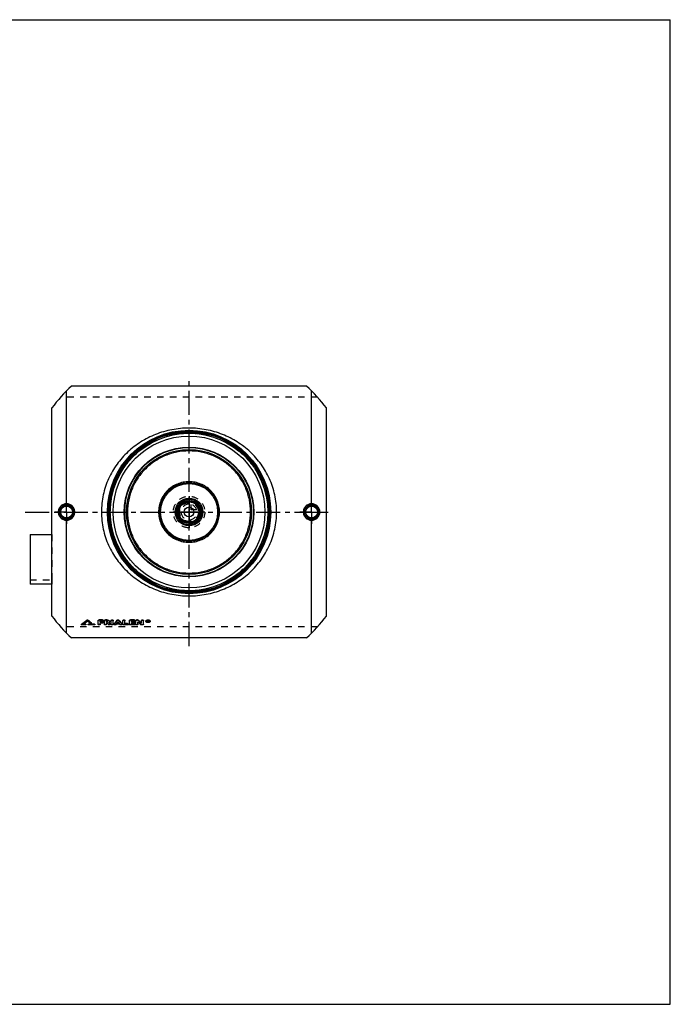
# Model space of a CAD drawing. Header units: millimetres. Extents: x 0 to 1000, y 0 to 1000.
import ezdxf

# ---------------------------------------------------------------- set-up
doc = ezdxf.new("R2010")
doc.units = ezdxf.units.MM
doc.header["$LTSCALE"] = 65.185185
doc.linetypes.add('CENTER', pattern=[0.6, 0.375, -0.075, 0.075, -0.075])
doc.linetypes.add('HIDDEN', pattern=[0.2, 0.1, -0.1])
doc.layers.get('0').update_dxf_attribs({"linetype": 'CONTINUOUS'})
for name, color, linetype in [('ACHSEN_S', 7, 'CONTINUOUS'), ('FASEN', 7, 'CONTINUOUS'), ('KOERPER', 7, 'CONTINUOUS'), ('KONST.EL_MIT_GEO', 7, 'CONTINUOUS'), ('KONSTR_EL', 7, 'CONTINUOUS'), ('KURVEN', 7, 'CONTINUOUS')]:
    doc.layers.add(name, color=color, linetype=linetype)

msp = doc.modelspace()

# ---------------------------------------------------------------- linework, layer by layer
at = {"color": 7, "linetype": 'Continuous'}
for p, q in [((0, 1000), (1000, 1000)), ((1000, 0), (1000, 1000)), ((0, 0), (1000, 0))]:
    msp.add_line(p, q, dxfattribs=at)
at = {"layer": 'ACHSEN_S', "color": 2, "linetype": 'CENTER'}
for p, q in [((511, 363.9), (511, 635.9)), ((344.5, 500), (655.5, 500))]:
    msp.add_line(p, q, dxfattribs=at)
at = {"layer": 'FASEN', "color": 7, "linetype": 'Continuous'}
for radius in [80, 77.1]:
    msp.add_circle((511, 500), radius, dxfattribs=at)
at = {"layer": 'KOERPER', "color": 2, "linetype": 'CENTER'}
for p, q in [((386.5, 500), (386.5, 512)), ((635.5, 500), (635.5, 512)), ((386.5, 500), (374.5, 500)), ((386.5, 500), (386.5, 488)), ((386.5, 500), (398.5, 500)), ((635.5, 500), (623.5, 500)), ((635.5, 500), (647.5, 500)), ((635.5, 500), (635.5, 488))]:
    msp.add_line(p, q, dxfattribs=at)
at = {"layer": 'KOERPER', "color": 8, "linetype": 'HIDDEN'}
for p, q in [((349.5, 431.2), (371.5, 431.2)), ((371.5, 431.2), (371.5, 426.8))]:
    msp.add_line(p, q, dxfattribs=at)
at = {"layer": 'KOERPER', "color": 7, "linetype": 'Continuous'}
msp.add_line((371.5, 426.8), (349.5, 426.8), dxfattribs=at)
msp.add_circle((511, 500), 11.7, dxfattribs=at)
at = {"layer": 'KONST.EL_MIT_GEO', "color": 7, "linetype": 'Continuous'}
for p, q in [((386.5, 508.4), (386.5, 623)), ((635.5, 508.4), (635.5, 623)), ((386.5, 377), (386.5, 491.6)), ((635.5, 377), (635.5, 491.6)), ((349.5, 477), (349.5, 426.8)), ((349.5, 477), (371.5, 477)), ((407.3, 390.3), (407.3, 390)), ((408.2, 390.3), (408.2, 390)), ((423, 390.4), (419.7, 390.4)), ((419.7, 390.4), (419.7, 390.2)), ((423, 390.2), (419.7, 390.2)), ((423, 390.4), (423, 390.2)), ((427.5, 390.4), (426, 390.4)), ((426, 390.4), (426, 390.2)), ((427.5, 390.2), (426, 390.2)), ((427.5, 390.4), (427.5, 390.2)), ((437.9, 390.1), (437.9, 389.8)), ((439.8, 390.1), (439.8, 389.8)), ((455.1, 390.4), (451.4, 390.4)), ((451.4, 390.4), (451.4, 390.2)), ((455.1, 390.2), (451.4, 390.2)), ((455.1, 390.4), (455.1, 390.2)), ((458.7, 390.4), (458, 390.4)), ((458, 390.4), (458, 390.2)), ((458.7, 390.2), (458, 390.2)), ((458.7, 390.4), (458.7, 390.2)), ((459.5, 390.1), (459.5, 389.9)), ((401.5, 385.8), (401.5, 385.6)), ((401.6, 386), (401.6, 385.8)), ((405.5, 385.3), (402.1, 385.3)), ((403.2, 385.9), (403.3, 386)), ((405.5, 385.9), (403.2, 385.9)), ((405.5, 386.1), (403.6, 386.1)), ((405.5, 386.1), (405.5, 385.9)), ((406.1, 385.6), (406.1, 385.8)), ((408.4, 385.8), (408.4, 385.6)), ((414.8, 386.1), (409, 386.1)), ((409, 386.1), (409, 385.9)), ((414.8, 385.9), (409, 385.9)), ((414.8, 385.3), (409, 385.3)), ((411.4, 387.9), (411.4, 387.6)), ((411.5, 387.4), (411.5, 387.7)), ((414.8, 386.1), (414.8, 385.9)), ((415.4, 385.6), (415.4, 385.8)), ((418.7, 385.8), (418.7, 389.8)), ((423, 389), (420.7, 389)), ((420.7, 388.2), (420.7, 389)), ((422.7, 388.5), (420.7, 388.5)), ((422.7, 388.2), (420.7, 388.2)), ((422.7, 387.1), (420.7, 387.1)), ((420.7, 385.8), (420.7, 387.1)), ((422.7, 388.5), (422.7, 388.2)), ((423.7, 387.7), (423.7, 387.9)), ((424, 389.6), (424, 389.8)), ((425, 385.8), (425, 389.8)), ((427.5, 389), (427, 389)), ((427, 388.2), (427, 389)), ((427.5, 388.5), (427, 388.5)), ((427.5, 388.2), (427, 388.2)), ((427.7, 387.1), (427, 387.1)), ((427, 385.8), (427, 387.1)), ((427.5, 388.5), (427.5, 388.2)), ((429.6, 387.6), (429.6, 387.7)), ((430.2, 388.6), (430.2, 388.9)), ((430.8, 386.3), (430.8, 386)), ((430.9, 385.8), (430.9, 386)), ((431.9, 385.8), (431.9, 389.8)), ((433.9, 385.8), (433.9, 389.8)), ((434.9, 386.3), (434.9, 386)), ((434.9, 386), (434.9, 385.8)), ((440.6, 386), (437.1, 386)), ((439.7, 387.1), (438, 387.1)), ((439.5, 387.4), (438.2, 387.4)), ((442.8, 386.3), (442.8, 386)), ((442.8, 385.8), (442.8, 386)), ((443.8, 385.8), (443.8, 389.8)), ((448.5, 385.3), (444.8, 385.3)), ((445.8, 386.3), (445.8, 389.8)), ((448.5, 386.6), (445.8, 386.6)), ((448.5, 386.3), (445.8, 386.3)), ((448.5, 386.6), (448.5, 386.3)), ((449.4, 385.8), (449.4, 386)), ((450.4, 385.8), (450.4, 389.8)), ((455.1, 385.3), (451.4, 385.3)), ((455.1, 389), (452.4, 389)), ((452.4, 388.2), (452.4, 389)), ((454.7, 388.5), (452.4, 388.5)), ((454.7, 388.2), (452.4, 388.2)), ((454.7, 387.1), (452.4, 387.1)), ((452.4, 386.3), (452.4, 387.1)), ((455.1, 386.6), (452.4, 386.6)), ((455.1, 386.3), (452.4, 386.3)), ((454.7, 388.5), (454.7, 388.2)), ((455.1, 386.6), (455.1, 386.3)), ((455.7, 387.7), (455.7, 387.9)), ((456.1, 389.6), (456.1, 389.8)), ((456.1, 385.8), (456.1, 386)), ((457, 385.8), (457, 389.8)), ((459, 385.8), (459, 388.2)), ((462.6, 387.1), (462.6, 389.8)), ((463.6, 385.3), (463, 385.3)), ((464.6, 385.8), (464.6, 389.8)), ((467.2, 389.2), (467.2, 388.9)), ((469.3, 389.8), (468.9, 389.8)), ((468.9, 388.3), (468.9, 389.8)), ((469.3, 389.6), (468.9, 389.6)), ((469.2, 388.3), (468.9, 388.3)), ((469.3, 389.4), (469.2, 389.4)), ((469.2, 389), (469.2, 389.4)), ((469.3, 389.3), (469.2, 389.3)), ((469.3, 389), (469.2, 389)), ((469.3, 388.8), (469.2, 388.8)), ((469.2, 388.3), (469.2, 388.8)), ((469.3, 389.8), (469.3, 389.6)), ((469.3, 389.3), (469.3, 389)), ((469.5, 389.2), (469.5, 389.3)), ((469.8, 388.3), (469.5, 388.3)), ((469.8, 389.2), (469.8, 389.5)), ((469.8, 388.5), (469.8, 388.3)), ((471.5, 389.2), (471.5, 388.9))]:
    msp.add_line(p, q, dxfattribs=at)
at = {"layer": 'KONST.EL_MIT_GEO', "color": 8, "linetype": 'HIDDEN'}
for p, q in [((371.5, 477), (371.5, 431.2)), ((405.5, 385.5), (402.1, 385.5)), ((402.1, 385.5), (402.1, 385.3)), ((403.6, 386.1), (403.2, 386.1)), ((403.2, 386.1), (403.2, 385.9)), ((405.5, 385.5), (405.5, 385.3)), ((407.8, 389.5), (407.8, 389.3)), ((414.8, 385.5), (409, 385.5)), ((409, 385.5), (409, 385.3)), ((410.5, 387.5), (410.5, 387.2)), ((414.8, 385.5), (414.8, 385.3)), ((423, 389.3), (420.7, 389.3)), ((420.7, 389.3), (420.7, 389)), ((422.7, 387.4), (420.7, 387.4)), ((420.7, 387.4), (420.7, 387.1)), ((422.7, 387.4), (422.7, 387.1)), ((423, 389.3), (423, 389)), ((427.5, 389.3), (427, 389.3)), ((427, 389.3), (427, 389)), ((427.7, 387.4), (427, 387.4)), ((427, 387.4), (427, 387.1)), ((427.5, 389.3), (427.5, 389)), ((427.7, 387.4), (427.7, 387.1)), ((428.2, 388.6), (428.2, 388.9)), ((429, 385.8), (429, 385.6)), ((429.5, 387.8), (429.5, 387.6)), ((429.6, 387.7), (429.5, 387.8)), ((429.6, 387.7), (429.6, 387.7)), ((436.8, 385.8), (436.8, 385.6)), ((440.6, 386.3), (437.1, 386.3)), ((437.1, 386.3), (437.1, 386)), ((438.2, 387.4), (438, 387.4)), ((438, 387.4), (438, 387.1)), ((438.9, 388.4), (438.9, 388.2)), ((439.7, 387.4), (439.5, 387.4)), ((439.7, 387.4), (439.7, 387.1)), ((440.6, 386.3), (440.6, 386)), ((440.9, 385.8), (440.9, 385.6)), ((448.5, 385.5), (444.8, 385.5)), ((444.8, 385.5), (444.8, 385.3)), ((448.5, 385.5), (448.5, 385.3)), ((455.1, 385.5), (451.4, 385.5)), ((451.4, 385.5), (451.4, 385.3)), ((455.1, 389.3), (452.4, 389.3)), ((452.4, 389.3), (452.4, 389)), ((454.7, 387.4), (452.4, 387.4)), ((452.4, 387.4), (452.4, 387.1)), ((454.7, 387.4), (454.7, 387.1)), ((455.1, 389.3), (455.1, 389)), ((455.1, 385.5), (455.1, 385.3)), ((459, 388.5), (459, 388.2)), ((462.1, 385.8), (462.1, 385.5)), ((463.6, 385.5), (463, 385.5)), ((463, 385.5), (463, 385.3)), ((463.6, 385.5), (463.6, 385.3)), ((467.7, 389.2), (467.7, 388.9)), ((469.2, 388.5), (468.9, 388.5)), ((469.3, 389.7), (469.2, 389.7)), ((469.2, 389.7), (469.2, 389.4)), ((469.3, 389.1), (469.2, 389.1)), ((469.2, 389), (469.2, 388.8)), ((469.3, 389.6), (469.3, 389.4)), ((469.3, 389.1), (469.3, 388.8)), ((469.5, 389.5), (469.5, 389.3)), ((469.8, 388.5), (469.5, 388.5)), ((469.5, 388.5), (469.5, 388.3)), ((469.6, 389.1), (469.6, 388.9)), ((469.7, 388.9), (469.6, 389.1)), ((469.6, 389.1), (469.6, 389.1)), ((469.6, 389.1), (469.6, 389.1)), ((471, 389.2), (471, 388.9))]:
    msp.add_line(p, q, dxfattribs=at)
at = {"layer": 'KONST.EL_MIT_GEO', "color": 7, "linetype": 'Continuous'}
for centre, radius in [((511, 500), 83), ((511, 500), 82), ((511, 500), 81.2), ((511, 500), 65.9), ((511, 500), 65.4), ((511, 500), 63.5), ((511, 500), 30), ((511, 500), 29), ((511, 500), 14), ((511, 500), 13), ((511, 500), 11.3), ((511, 500), 10.3), ((386.5, 500), 7.05), ((386.5, 500), 6.05), ((511, 500), 5), ((635.5, 500), 7.05), ((635.5, 500), 6.05)]:
    msp.add_circle(centre, radius, dxfattribs=at)
at = {"layer": 'KONST.EL_MIT_GEO', "color": 8, "linetype": 'HIDDEN'}
msp.add_circle((511, 500), 80, dxfattribs=at)
at = {"layer": 'KONST.EL_MIT_GEO', "color": 7, "linetype": 'Continuous'}
for centre, radius, start, end in [((386.5, 500), 7.43, 90.0548, 180.057), ((386.5, 500), 7.43, 359.9432, 90.2409), ((635.5, 500), 7.43, 89.7591, 180.0568), ((635.5, 500), 7.43, 359.943, 89.9452), ((386.5, 500), 7.43, 179.943, 269.9452), ((386.5, 500), 7.43, 269.7591, 0.0568), ((635.5, 500), 7.43, 179.9432, 270.2409), ((635.5, 500), 7.43, 270.0548, 0.057), ((301.7, 524.1), 170.4, 305.8778, 308.2606), ((301.6, 523.8), 170.4, 305.9383, 308.3225), ((516.2, 527.2), 174.3, 231.7574, 233.0619), ((516.3, 526.9), 174.4, 231.6955, 233.0007), ((335.1, 467.8), 129, 320.7679, 322.9257), ((542.7, 467.8), 129, 217.0743, 219.2321), ((562.9, 501), 151.6, 227.0024, 228.5792), ((303.4, 523.3), 169.9, 306.0612, 307.9243), ((513.8, 525.4), 172.5, 232.0857, 233.2159), ((522.9, 467.4), 124.5, 220.1461, 221.0893), ((428, 388.6), 0.23, 0.0465, 8.2976), ((428.3, 389.6), 2.29, 299.9851, 303.1341), ((526.6, 468.8), 126.6, 219.8832, 220.8111), ((428.4, 389.4), 2.1, 303.1312, 306.448), ((526.1, 468.8), 126.1, 220.0482, 220.8745), ((334.8, 467.6), 129.2, 320.8302, 322.9869), ((343.3, 462.4), 121, 320.5555, 320.8389), ((338.1, 466.7), 127.7, 321.4777, 321.6129), ((336.1, 468.2), 130.2, 321.614, 322.0809), ((541.6, 468.2), 130.2, 217.9191, 218.386), ((539.6, 466.7), 127.7, 218.3871, 218.5223), ((542.9, 467.6), 129.2, 217.0131, 219.1698), ((534.4, 462.4), 121, 219.1611, 219.4445), ((556.7, 496.1), 145.5, 227.8562, 229.4771), ((563.1, 500.8), 151.7, 226.9389, 228.5161), ((468.2, 388.9), 0.53, 173.0831, 180.198), ((469.3, 387.2), 2.67, 95.8637, 100.7096), ((469.3, 387.3), 2.55, 100.7385, 101.575), ((469.3, 391.1), 2.82, 262.0679, 264.3729), ((469.3, 387.1), 2.77, 93.5301, 95.8885), ((469.4, 391.2), 2.91, 264.3715, 268.875), ((469.4, 387.1), 2.82, 88.8342, 93.5258), ((469.3, 389.7), 0.434, 269.9862, 273.3807), ((469.3, 389.5), 0.44, 270.1045, 273.5633), ((620.8, 447.6), 162.5, 201.1907, 201.3985), ((469.4, 391.2), 2.92, 268.8678, 275.6289), ((621.4, 447.7), 162.7, 201.1679, 201.3984), ((469.4, 389.5), 0.653, 292.0904, 295.6354), ((620, 447.5), 161.4, 201.2875, 201.4419), ((469.7, 389.3), 0.193, 0.0328, 8.8687), ((469.4, 390.9), 2.64, 279.8689, 280.3326), ((470.5, 388.9), 0.531, 359.8164, 6.9407)]:
    msp.add_arc(centre, radius, start, end, dxfattribs=at)
at = {"layer": 'KONST.EL_MIT_GEO', "color": 8, "linetype": 'HIDDEN'}
for centre, radius, start, end in [((303.6, 523.5), 169.6, 305.9492, 307.8635), ((513.6, 525.7), 172.5, 232.1473, 233.2769), ((522.6, 467.6), 124.3, 220.2088, 221.1523), ((428, 388.9), 0.23, 351.3459, 359.9901), ((343.6, 462.7), 120.8, 320.4931, 320.7766), ((337.2, 467.8), 129, 321.4166, 322.0209), ((540.5, 467.8), 129, 217.9791, 218.5834), ((534.1, 462.7), 120.8, 219.2234, 219.5069), ((556.5, 496.4), 145.4, 227.9195, 229.5399), ((468.2, 389.2), 0.545, 179.9826, 192.905), ((469.3, 391), 2.75, 261.5712, 262.0609), ((469.3, 390.9), 2.68, 259.9348, 261.5761), ((620.2, 447.7), 161.9, 201.2336, 201.4417), ((469.4, 389.4), 0.0844, 339.4251, 0.0337), ((469.4, 391), 2.79, 275.627, 278.4271), ((469.4, 390.9), 2.69, 278.435, 279.8659), ((470.5, 389.2), 0.549, 353.002, 0.0175), ((470.5, 389.2), 0.545, 347.0767, 352.9671)]:
    msp.add_arc(centre, radius, start, end, dxfattribs=at)
at = {"layer": 'KONST.EL_MIT_GEO', "color": 7, "linetype": 'Continuous'}
for points, knots in [([(600, 500), (600, 502.9), (599.7, 508.8), (598.3, 517.4), (596, 525.8), (591.8, 536.5), (584.7, 548.7), (575.4, 559.3), (566.9, 566.5), (560, 571.3), (552.7, 575.4), (542.4, 580.1), (528.4, 584.1), (511, 585.8), (493.6, 584.1), (479.6, 580.1), (469.3, 575.4), (462, 571.3), (455.1, 566.5), (446.6, 559.3), (437.3, 548.7), (430.2, 536.5), (426, 525.8), (423.7, 517.4), (422.3, 508.8), (422, 502.9), (422, 500)], [0, 0, 0, 0, 0.03217, 0.0642, 0.09599, 0.12749, 0.18944, 0.25046, 0.28088, 0.31137, 0.34205, 0.373, 0.43592, 0.5, 0.56408, 0.627, 0.65795, 0.68863, 0.71912, 0.74954, 0.81056, 0.87252, 0.90401, 0.9358, 0.96783, 1, 1, 1, 1]), ([(573.5, 500), (573.5, 504.1), (572.9, 510.3), (570.8, 518.3), (568, 526), (563.1, 534.9), (556.6, 542.7), (550.7, 548.1), (544.2, 552.8), (535.2, 557.6), (523.4, 561.2), (511, 562.4), (498.6, 561.2), (486.8, 557.6), (477.8, 552.8), (471.3, 548.1), (465.4, 542.7), (458.9, 534.9), (454, 526), (451.2, 518.3), (449.1, 510.3), (448.5, 504.1), (448.5, 500)], [0, 0, 0, 0, 0.06337, 0.09493, 0.12633, 0.18852, 0.25018, 0.28099, 0.31184, 0.37388, 0.43665, 0.5, 0.56335, 0.62612, 0.68816, 0.71901, 0.74982, 0.81148, 0.87367, 0.90507, 0.93663, 1, 1, 1, 1]), ([(542, 500), (542, 502), (541.6, 506.1), (539.8, 511.9), (536.9, 517.3), (533, 521.9), (528.3, 525.8), (522.9, 528.6), (517.1, 530.4), (511, 531), (504.9, 530.4), (499.1, 528.6), (493.7, 525.8), (489, 521.9), (485.1, 517.3), (482.2, 511.9), (480.4, 506.1), (480, 502), (480, 500)], [0, 0, 0, 0, 0.0627, 0.12528, 0.1877, 0.25, 0.3123, 0.37472, 0.4373, 0.5, 0.5627, 0.62528, 0.6877, 0.75, 0.8123, 0.87472, 0.9373, 1, 1, 1, 1]), ([(386.5, 508.4), (385.4, 508.4), (383.2, 507.9), (380.4, 506.1), (378.6, 503.3), (378.1, 501.1), (378.1, 500)], [0, 0, 0, 0, 0.2496, 0.4996, 0.74978, 1, 1, 1, 1]), ([(378.1, 500), (378.1, 498.9), (378.6, 496.7), (380.4, 493.9), (383.2, 492.1), (385.4, 491.6), (386.5, 491.6)], [0, 0, 0, 0, 0.25022, 0.5004, 0.7504, 1, 1, 1, 1]), ([(386.5, 508.4), (386.5, 508.3), (386.5, 508.1), (386.5, 507.9), (386.5, 507.7), (386.5, 507.6), (386.5, 507.5), (386.5, 507.5), (386.5, 507.4), (386.5, 507.4)], [0, 0, 0, 0, 0.37443, 0.54279, 0.69108, 0.81439, 0.90872, 0.97111, 1, 1, 1, 1]), ([(394.9, 500), (394.9, 501.1), (394.5, 503.3), (392.6, 506.1), (389.8, 507.9), (387.6, 508.4), (386.5, 508.4)], [0, 0, 0, 0, 0.25001, 0.49997, 0.74994, 1, 1, 1, 1]), ([(386.5, 491.6), (387.6, 491.6), (389.8, 492.1), (392.6, 493.9), (394.5, 496.7), (394.9, 498.9), (394.9, 500)], [0, 0, 0, 0, 0.25006, 0.50003, 0.74999, 1, 1, 1, 1]), ([(422, 500), (422, 497.1), (422.3, 491.2), (423.7, 482.6), (426, 474.2), (430.2, 463.5), (437.3, 451.3), (446.6, 440.7), (455.1, 433.5), (462, 428.7), (469.3, 424.6), (479.6, 419.9), (493.6, 415.9), (511, 414.2), (528.4, 415.9), (542.4, 419.9), (552.7, 424.6), (560, 428.7), (566.9, 433.5), (575.4, 440.7), (584.7, 451.3), (591.8, 463.5), (596, 474.2), (598.3, 482.6), (599.7, 491.2), (600, 497.1), (600, 500)], [0, 0, 0, 0, 0.03217, 0.0642, 0.09599, 0.12749, 0.18944, 0.25046, 0.28088, 0.31137, 0.34205, 0.373, 0.43592, 0.5, 0.56408, 0.627, 0.65795, 0.68863, 0.71912, 0.74954, 0.81056, 0.87252, 0.90401, 0.9358, 0.96783, 1, 1, 1, 1]), ([(448.5, 500), (448.5, 495.9), (449.1, 489.7), (451.2, 481.7), (454, 474), (458.9, 465.1), (465.4, 457.3), (471.3, 451.9), (477.8, 447.2), (486.8, 442.4), (498.6, 438.8), (511, 437.6), (523.4, 438.8), (535.2, 442.4), (544.2, 447.2), (550.7, 451.9), (556.6, 457.3), (563.1, 465.1), (568, 474), (570.8, 481.7), (572.9, 489.7), (573.5, 495.9), (573.5, 500)], [0, 0, 0, 0, 0.06337, 0.09493, 0.12633, 0.18852, 0.25018, 0.28099, 0.31184, 0.37388, 0.43665, 0.5, 0.56335, 0.62612, 0.68816, 0.71901, 0.74982, 0.81148, 0.87367, 0.90507, 0.93663, 1, 1, 1, 1]), ([(480, 500), (480, 498), (480.4, 493.9), (482.2, 488.1), (485.1, 482.7), (489, 478.1), (493.7, 474.2), (499.1, 471.4), (504.9, 469.6), (511, 469), (517.1, 469.6), (522.9, 471.4), (528.3, 474.2), (533, 478.1), (536.9, 482.7), (539.8, 488.1), (541.6, 493.9), (542, 498), (542, 500)], [0, 0, 0, 0, 0.0627, 0.12528, 0.1877, 0.25, 0.3123, 0.37472, 0.4373, 0.5, 0.5627, 0.62528, 0.6877, 0.75, 0.8123, 0.87472, 0.9373, 1, 1, 1, 1]), ([(635.5, 508.4), (634.4, 508.4), (632.2, 507.9), (629.4, 506.1), (627.5, 503.3), (627.1, 501.1), (627.1, 500)], [0, 0, 0, 0, 0.25006, 0.50003, 0.74999, 1, 1, 1, 1]), ([(627.1, 500), (627.1, 498.9), (627.5, 496.7), (629.4, 493.9), (632.2, 492.1), (634.4, 491.6), (635.5, 491.6)], [0, 0, 0, 0, 0.25001, 0.49997, 0.74994, 1, 1, 1, 1]), ([(635.5, 508.4), (635.5, 508.3), (635.5, 508.1), (635.5, 507.9), (635.5, 507.7), (635.5, 507.6), (635.5, 507.5), (635.5, 507.5), (635.5, 507.4), (635.5, 507.4)], [0, 0, 0, 0, 0.37443, 0.54279, 0.69108, 0.81439, 0.90871, 0.9711, 1, 1, 1, 1]), ([(643.9, 500), (643.9, 501.1), (643.4, 503.3), (641.6, 506.1), (638.8, 507.9), (636.6, 508.4), (635.5, 508.4)], [0, 0, 0, 0, 0.25022, 0.5004, 0.7504, 1, 1, 1, 1]), ([(635.5, 491.6), (636.6, 491.6), (638.8, 492.1), (641.6, 493.9), (643.4, 496.7), (643.9, 498.9), (643.9, 500)], [0, 0, 0, 0, 0.2496, 0.4996, 0.74978, 1, 1, 1, 1]), ([(386.5, 491.6), (386.5, 491.7), (386.5, 491.9), (386.5, 492.1), (386.5, 492.3), (386.5, 492.4), (386.5, 492.5), (386.5, 492.5), (386.5, 492.6), (386.5, 492.6)], [0, 0, 0, 0, 0.37443, 0.54279, 0.69108, 0.81439, 0.90872, 0.97111, 1, 1, 1, 1]), ([(635.5, 491.6), (635.5, 491.7), (635.5, 491.9), (635.5, 492.1), (635.5, 492.3), (635.5, 492.4), (635.5, 492.5), (635.5, 492.5), (635.5, 492.6), (635.5, 492.6)], [0, 0, 0, 0, 0.37443, 0.54279, 0.69108, 0.81439, 0.90871, 0.9711, 1, 1, 1, 1]), ([(407.3, 390.3), (407.3, 390.3), (407.5, 390.4), (407.8, 390.4), (408, 390.4), (408.2, 390.3), (408.2, 390.3)], [0, 0, 0, 0, 0.2317, 0.49954, 0.76543, 1, 1, 1, 1]), ([(407.3, 390), (407.3, 390.1), (407.5, 390.2), (407.8, 390.2), (408, 390.2), (408.2, 390.1), (408.2, 390)], [0, 0, 0, 0, 0.23221, 0.50001, 0.76781, 1, 1, 1, 1]), ([(418.7, 389.8), (418.7, 389.9), (418.8, 390.1), (419, 390.3), (419.4, 390.4), (419.6, 390.4), (419.7, 390.4)], [0, 0, 0, 0, 0.18735, 0.41656, 0.69271, 1, 1, 1, 1]), ([(418.7, 389.6), (418.7, 389.7), (418.8, 389.8), (419, 390), (419.4, 390.1), (419.6, 390.2), (419.7, 390.2)], [0, 0, 0, 0, 0.18683, 0.41561, 0.69287, 1, 1, 1, 1]), ([(423, 390.4), (423.2, 390.4), (423.4, 390.4), (423.7, 390.3), (424, 390.1), (424, 389.9), (424, 389.8)], [0, 0, 0, 0, 0.31069, 0.58363, 0.81482, 1, 1, 1, 1]), ([(423, 390.2), (423.2, 390.2), (423.4, 390.1), (423.7, 390), (424, 389.8), (424, 389.7), (424, 389.6)], [0, 0, 0, 0, 0.30709, 0.58434, 0.81313, 1, 1, 1, 1]), ([(425, 389.8), (425, 389.9), (425.1, 390.1), (425.3, 390.3), (425.6, 390.4), (425.9, 390.4), (426, 390.4)], [0, 0, 0, 0, 0.18735, 0.41656, 0.69271, 1, 1, 1, 1]), ([(425, 389.6), (425, 389.7), (425.1, 389.8), (425.3, 390), (425.6, 390.1), (425.9, 390.2), (426, 390.2)], [0, 0, 0, 0, 0.18683, 0.41561, 0.69287, 1, 1, 1, 1]), ([(427.5, 390.4), (427.9, 390.4), (428.6, 390.3), (429.3, 390.1), (429.8, 389.7), (430, 389.5), (430.2, 389.2), (430.2, 389), (430.2, 388.9)], [0, 0, 0, 0, 0.3071, 0.58305, 0.70512, 0.81273, 0.90937, 1, 1, 1, 1]), ([(427.5, 390.2), (427.9, 390.2), (428.6, 390.1), (429.3, 389.8), (429.8, 389.5), (430, 389.2), (430.2, 388.9), (430.2, 388.7), (430.2, 388.6)], [0, 0, 0, 0, 0.30704, 0.58417, 0.70524, 0.81333, 0.91015, 1, 1, 1, 1]), ([(431.9, 389.8), (431.9, 389.9), (432, 390.1), (432.2, 390.3), (432.5, 390.4), (432.9, 390.4), (433.3, 390.4), (433.6, 390.3), (433.8, 390.1), (433.9, 389.9), (433.9, 389.8)], [0, 0, 0, 0, 0.09482, 0.20765, 0.34774, 0.49972, 0.65325, 0.79217, 0.90552, 1, 1, 1, 1]), ([(431.9, 389.6), (431.9, 389.7), (432, 389.8), (432.2, 390), (432.5, 390.1), (432.9, 390.2), (433.3, 390.1), (433.6, 390), (433.8, 389.8), (433.9, 389.7), (433.9, 389.6)], [0, 0, 0, 0, 0.09341, 0.20779, 0.34643, 0.49999, 0.65356, 0.79222, 0.90659, 1, 1, 1, 1]), ([(437.9, 390.1), (438, 390.2), (438.3, 390.4), (438.9, 390.4), (439.4, 390.4), (439.7, 390.2), (439.8, 390.1)], [0, 0, 0, 0, 0.22468, 0.50077, 0.77525, 1, 1, 1, 1]), ([(437.9, 389.8), (438, 389.9), (438.3, 390.1), (438.9, 390.2), (439.4, 390.1), (439.7, 389.9), (439.8, 389.8)], [0, 0, 0, 0, 0.22309, 0.49999, 0.7769, 1, 1, 1, 1]), ([(443.8, 389.8), (443.8, 389.9), (443.9, 390.1), (444.1, 390.3), (444.5, 390.4), (444.8, 390.4), (445.2, 390.4), (445.5, 390.3), (445.7, 390.1), (445.8, 389.9), (445.8, 389.8)], [0, 0, 0, 0, 0.09482, 0.20765, 0.34774, 0.49972, 0.65325, 0.79217, 0.90552, 1, 1, 1, 1]), ([(443.8, 389.6), (443.8, 389.7), (443.9, 389.8), (444.1, 390), (444.5, 390.1), (444.8, 390.2), (445.2, 390.1), (445.5, 390), (445.7, 389.8), (445.8, 389.7), (445.8, 389.6)], [0, 0, 0, 0, 0.09341, 0.20779, 0.34643, 0.49999, 0.65356, 0.79222, 0.90659, 1, 1, 1, 1]), ([(450.4, 389.8), (450.4, 389.9), (450.5, 390.1), (450.7, 390.3), (451.1, 390.4), (451.3, 390.4), (451.4, 390.4)], [0, 0, 0, 0, 0.18735, 0.41656, 0.69271, 1, 1, 1, 1]), ([(450.4, 389.6), (450.4, 389.7), (450.5, 389.8), (450.7, 390), (451.1, 390.1), (451.3, 390.2), (451.4, 390.2)], [0, 0, 0, 0, 0.18683, 0.41561, 0.69287, 1, 1, 1, 1]), ([(455.1, 390.4), (455.2, 390.4), (455.4, 390.4), (455.8, 390.3), (456, 390.1), (456.1, 389.9), (456.1, 389.8)], [0, 0, 0, 0, 0.31069, 0.58363, 0.81482, 1, 1, 1, 1]), ([(455.1, 390.2), (455.2, 390.2), (455.4, 390.1), (455.8, 390), (456, 389.8), (456.1, 389.7), (456.1, 389.6)], [0, 0, 0, 0, 0.30709, 0.58434, 0.81313, 1, 1, 1, 1]), ([(457, 389.8), (457, 389.9), (457.1, 390.1), (457.3, 390.3), (457.7, 390.4), (457.9, 390.4), (458, 390.4)], [0, 0, 0, 0, 0.18735, 0.41656, 0.69271, 1, 1, 1, 1]), ([(457, 389.6), (457, 389.7), (457.1, 389.8), (457.3, 390), (457.7, 390.1), (457.9, 390.2), (458, 390.2)], [0, 0, 0, 0, 0.18683, 0.41561, 0.69287, 1, 1, 1, 1]), ([(458.7, 390.4), (458.9, 390.4), (459.2, 390.4), (459.4, 390.2), (459.5, 390.1)], [0, 0, 0, 0, 0.54143, 1, 1, 1, 1]), ([(458.7, 390.2), (458.9, 390.2), (459.2, 390.1), (459.4, 390), (459.5, 389.9)], [0, 0, 0, 0, 0.54179, 1, 1, 1, 1]), ([(462.6, 389.8), (462.6, 389.9), (462.7, 390.1), (462.9, 390.3), (463.2, 390.4), (463.6, 390.4), (464, 390.4), (464.3, 390.3), (464.5, 390.1), (464.6, 389.9), (464.6, 389.8)], [0, 0, 0, 0, 0.09482, 0.20765, 0.34774, 0.49972, 0.65325, 0.79217, 0.90552, 1, 1, 1, 1]), ([(462.6, 389.6), (462.6, 389.7), (462.7, 389.8), (462.9, 390), (463.2, 390.1), (463.6, 390.2), (464, 390.1), (464.3, 390), (464.5, 389.8), (464.6, 389.7), (464.6, 389.6)], [0, 0, 0, 0, 0.09341, 0.20779, 0.34643, 0.49999, 0.65356, 0.79222, 0.90659, 1, 1, 1, 1]), ([(467.2, 389.2), (467.2, 389.3), (467.2, 389.4), (467.4, 389.7), (467.6, 389.9), (467.9, 390.1), (468.5, 390.4), (469.4, 390.5), (470.2, 390.4), (470.8, 390.1), (471.1, 389.9), (471.3, 389.7), (471.5, 389.4), (471.5, 389.3), (471.5, 389.2)], [0, 0, 0, 0, 0.04511, 0.09367, 0.1479, 0.20846, 0.34692, 0.50001, 0.6531, 0.79156, 0.85219, 0.90636, 0.95495, 1, 1, 1, 1]), ([(467.2, 388.9), (467.2, 389), (467.2, 389.2), (467.4, 389.4), (467.6, 389.6), (467.9, 389.9), (468.5, 390.1), (469.4, 390.2), (470.2, 390.1), (470.8, 389.9), (471.1, 389.6), (471.3, 389.4), (471.5, 389.2), (471.5, 389), (471.5, 388.9)], [0, 0, 0, 0, 0.04511, 0.09362, 0.1477, 0.20821, 0.34665, 0.5, 0.65335, 0.79179, 0.8523, 0.90638, 0.95489, 1, 1, 1, 1]), ([(401.5, 385.8), (401.5, 385.8), (401.5, 385.9), (401.6, 386), (401.6, 386)], [0, 0, 0, 0, 0.21755, 1, 1, 1, 1]), ([(401.5, 385.6), (401.5, 385.6), (401.5, 385.7), (401.6, 385.7), (401.6, 385.8)], [0, 0, 0, 0, 0.22372, 1, 1, 1, 1]), ([(402.1, 385.3), (402, 385.3), (401.8, 385.3), (401.5, 385.4), (401.5, 385.6)], [0, 0, 0, 0, 0.32808, 1, 1, 1, 1]), ([(405.5, 386.1), (405.6, 386.1), (405.8, 386.1), (406.1, 386), (406.1, 385.8)], [0, 0, 0, 0, 0.32937, 1, 1, 1, 1]), ([(405.5, 385.9), (405.6, 385.9), (405.8, 385.9), (406.1, 385.7), (406.1, 385.6)], [0, 0, 0, 0, 0.32746, 1, 1, 1, 1]), ([(406.1, 385.6), (406.1, 385.5), (406.1, 385.4), (406, 385.4), (405.8, 385.3), (405.7, 385.3), (405.5, 385.3)], [0, 0, 0, 0, 0.17799, 0.34275, 0.53994, 1, 1, 1, 1]), ([(408.4, 385.8), (408.4, 385.9), (408.5, 385.9), (408.6, 386), (408.7, 386.1), (408.9, 386.1), (409, 386.1)], [0, 0, 0, 0, 0.17757, 0.34502, 0.53754, 1, 1, 1, 1]), ([(408.4, 385.6), (408.4, 385.6), (408.5, 385.7), (408.6, 385.8), (408.7, 385.9), (408.9, 385.9), (409, 385.9)], [0, 0, 0, 0, 0.17814, 0.34317, 0.54045, 1, 1, 1, 1]), ([(409, 385.3), (408.9, 385.3), (408.7, 385.3), (408.4, 385.4), (408.4, 385.6)], [0, 0, 0, 0, 0.32797, 1, 1, 1, 1]), ([(411.5, 387.4), (411.5, 387.4), (411.5, 387.3), (411.4, 387.2), (411.2, 387.1), (410.9, 387.1), (410.7, 387.1), (410.5, 387.2), (410.5, 387.2)], [0, 0, 0, 0, 0.08524, 0.18542, 0.37292, 0.59197, 0.81142, 1, 1, 1, 1]), ([(411.4, 387.9), (411.4, 387.8), (411.5, 387.8), (411.5, 387.7), (411.5, 387.7)], [0, 0, 0, 0, 0.29557, 1, 1, 1, 1]), ([(411.4, 387.6), (411.4, 387.6), (411.5, 387.5), (411.5, 387.4), (411.5, 387.4)], [0, 0, 0, 0, 0.54184, 1, 1, 1, 1]), ([(414.8, 386.1), (414.9, 386.1), (415.1, 386.1), (415.4, 386), (415.4, 385.8)], [0, 0, 0, 0, 0.32937, 1, 1, 1, 1]), ([(414.8, 385.9), (414.9, 385.9), (415.1, 385.9), (415.4, 385.7), (415.4, 385.6)], [0, 0, 0, 0, 0.32746, 1, 1, 1, 1]), ([(415.4, 385.6), (415.4, 385.5), (415.3, 385.4), (415.2, 385.4), (415.1, 385.3), (414.9, 385.3), (414.8, 385.3)], [0, 0, 0, 0, 0.17799, 0.34275, 0.53994, 1, 1, 1, 1]), ([(420.7, 385.8), (420.7, 385.7), (420.7, 385.6), (420.4, 385.4), (420.1, 385.3), (419.7, 385.2), (419.4, 385.3), (419, 385.4), (418.8, 385.6), (418.7, 385.7), (418.7, 385.8)], [0, 0, 0, 0, 0.08919, 0.20232, 0.34283, 0.49999, 0.65716, 0.79768, 0.9108, 1, 1, 1, 1]), ([(422.7, 388.5), (422.8, 388.5), (423.1, 388.4), (423.4, 388.3), (423.6, 388.2), (423.7, 388), (423.7, 387.9)], [0, 0, 0, 0, 0.31409, 0.58876, 0.81889, 1, 1, 1, 1]), ([(422.7, 388.2), (422.8, 388.2), (423.1, 388.2), (423.4, 388.1), (423.6, 387.9), (423.7, 387.7), (423.7, 387.7)], [0, 0, 0, 0, 0.31026, 0.58928, 0.81712, 1, 1, 1, 1]), ([(423.7, 387.7), (423.7, 387.6), (423.6, 387.4), (423.4, 387.3), (423.1, 387.1), (422.8, 387.1), (422.7, 387.1)], [0, 0, 0, 0, 0.1826, 0.40983, 0.68897, 1, 1, 1, 1]), ([(424, 389.6), (424, 389.5), (424, 389.3), (423.7, 389.2), (423.4, 389.1), (423.2, 389), (423, 389)], [0, 0, 0, 0, 0.18661, 0.4148, 0.69216, 1, 1, 1, 1]), ([(427, 385.8), (427, 385.7), (426.9, 385.6), (426.7, 385.4), (426.4, 385.3), (426, 385.2), (425.6, 385.3), (425.3, 385.4), (425.1, 385.6), (425, 385.7), (425, 385.8)], [0, 0, 0, 0, 0.08919, 0.20232, 0.34283, 0.49999, 0.65716, 0.79768, 0.9108, 1, 1, 1, 1]), ([(428, 388.9), (428, 388.9), (427.9, 389), (427.7, 389), (427.5, 389)], [0, 0, 0, 0, 0.22857, 1, 1, 1, 1]), ([(427.5, 388.5), (427.6, 388.5), (427.8, 388.5), (427.9, 388.5), (428, 388.6)], [0, 0, 0, 0, 0.27271, 1, 1, 1, 1]), ([(427.5, 388.2), (427.6, 388.2), (427.8, 388.2), (428, 388.3), (428.2, 388.5), (428.2, 388.6), (428.2, 388.6)], [0, 0, 0, 0, 0.3093, 0.58754, 0.81535, 1, 1, 1, 1]), ([(428.2, 388.7), (428.2, 388.7), (428.2, 388.8), (428.1, 388.9), (428, 388.9)], [0, 0, 0, 0, 0.21963, 1, 1, 1, 1]), ([(428, 388.6), (428.1, 388.6), (428.1, 388.6), (428.2, 388.7), (428.2, 388.7)], [0, 0, 0, 0, 0.27274, 1, 1, 1, 1]), ([(430.9, 385.8), (430.9, 385.7), (430.8, 385.6), (430.7, 385.4), (430.4, 385.3), (430, 385.2), (429.6, 385.3), (429.2, 385.4), (429.1, 385.5), (429, 385.6)], [0, 0, 0, 0, 0.08462, 0.18747, 0.31379, 0.45851, 0.75802, 0.8904, 1, 1, 1, 1]), ([(430.2, 388.6), (430.2, 388.5), (430.1, 388.1), (429.8, 387.8), (429.7, 387.7)], [0, 0, 0, 0, 0.46042, 1, 1, 1, 1]), ([(430.8, 386.3), (430.8, 386.2), (430.9, 386.2), (430.9, 386.1), (430.9, 386)], [0, 0, 0, 0, 0.2757, 1, 1, 1, 1]), ([(430.8, 386), (430.8, 386), (430.9, 385.9), (430.9, 385.8), (430.9, 385.8)], [0, 0, 0, 0, 0.27322, 1, 1, 1, 1]), ([(433.9, 385.8), (433.9, 385.7), (433.8, 385.6), (433.6, 385.4), (433.2, 385.3), (432.9, 385.2), (432.5, 385.3), (432.2, 385.4), (432, 385.6), (431.9, 385.7), (431.9, 385.8)], [0, 0, 0, 0, 0.08919, 0.20232, 0.34283, 0.49999, 0.65716, 0.79768, 0.9108, 1, 1, 1, 1]), ([(434.9, 386), (434.9, 386.1), (434.9, 386.1), (434.9, 386.2), (434.9, 386.3)], [0, 0, 0, 0, 0.23822, 1, 1, 1, 1]), ([(434.9, 385.8), (434.9, 385.8), (434.9, 385.9), (434.9, 386), (434.9, 386)], [0, 0, 0, 0, 0.23713, 1, 1, 1, 1]), ([(436.8, 385.6), (436.7, 385.5), (436.6, 385.4), (436.2, 385.3), (435.8, 385.2), (435.3, 385.3), (435.1, 385.4), (434.9, 385.6), (434.9, 385.7), (434.9, 385.8)], [0, 0, 0, 0, 0.10836, 0.23992, 0.53957, 0.6849, 0.8119, 0.9152, 1, 1, 1, 1]), ([(442.8, 385.8), (442.8, 385.7), (442.8, 385.6), (442.6, 385.4), (442.4, 385.3), (441.9, 385.2), (441.5, 385.3), (441.1, 385.4), (441, 385.5), (440.9, 385.6)], [0, 0, 0, 0, 0.08481, 0.18811, 0.3151, 0.46047, 0.76009, 0.89164, 1, 1, 1, 1]), ([(442.8, 386.3), (442.8, 386.2), (442.8, 386.2), (442.8, 386.1), (442.8, 386)], [0, 0, 0, 0, 0.27378, 1, 1, 1, 1]), ([(442.8, 386), (442.8, 386), (442.8, 385.9), (442.8, 385.8), (442.8, 385.8)], [0, 0, 0, 0, 0.27133, 1, 1, 1, 1]), ([(444.8, 385.3), (444.7, 385.3), (444.5, 385.3), (444.2, 385.4), (444, 385.5), (443.9, 385.6), (443.8, 385.7), (443.8, 385.8)], [0, 0, 0, 0, 0.31354, 0.52861, 0.71466, 0.86863, 1, 1, 1, 1]), ([(448.5, 386.6), (448.6, 386.6), (448.8, 386.6), (449.1, 386.5), (449.3, 386.4), (449.4, 386.2), (449.4, 386.1), (449.4, 386)], [0, 0, 0, 0, 0.31674, 0.528, 0.71428, 0.87066, 1, 1, 1, 1]), ([(448.5, 386.3), (448.6, 386.3), (448.8, 386.3), (449.1, 386.2), (449.3, 386.1), (449.4, 386), (449.4, 385.8), (449.4, 385.8)], [0, 0, 0, 0, 0.31279, 0.52769, 0.71403, 0.86854, 1, 1, 1, 1]), ([(449.4, 385.8), (449.4, 385.8), (449.4, 385.7), (449.3, 385.5), (449, 385.3), (448.6, 385.3), (448.5, 385.3)], [0, 0, 0, 0, 0.0869, 0.18111, 0.53981, 1, 1, 1, 1]), ([(451.4, 385.3), (451.3, 385.3), (451.1, 385.3), (450.8, 385.4), (450.6, 385.5), (450.5, 385.6), (450.4, 385.7), (450.4, 385.8)], [0, 0, 0, 0, 0.31354, 0.52861, 0.71466, 0.86863, 1, 1, 1, 1]), ([(454.7, 388.5), (454.9, 388.5), (455.1, 388.4), (455.4, 388.3), (455.7, 388.2), (455.7, 388), (455.7, 387.9)], [0, 0, 0, 0, 0.31409, 0.58876, 0.81889, 1, 1, 1, 1]), ([(454.7, 388.2), (454.9, 388.2), (455.1, 388.2), (455.4, 388.1), (455.7, 387.9), (455.7, 387.7), (455.7, 387.7)], [0, 0, 0, 0, 0.31026, 0.58928, 0.81712, 1, 1, 1, 1]), ([(455.7, 387.7), (455.7, 387.6), (455.7, 387.4), (455.4, 387.3), (455.1, 387.1), (454.9, 387.1), (454.7, 387.1)], [0, 0, 0, 0, 0.1826, 0.40983, 0.68897, 1, 1, 1, 1]), ([(456.1, 389.6), (456.1, 389.5), (456, 389.3), (455.8, 389.2), (455.4, 389.1), (455.2, 389), (455.1, 389)], [0, 0, 0, 0, 0.18661, 0.4148, 0.69216, 1, 1, 1, 1]), ([(455.1, 386.6), (455.2, 386.6), (455.4, 386.6), (455.7, 386.5), (455.9, 386.4), (456, 386.2), (456.1, 386.1), (456.1, 386)], [0, 0, 0, 0, 0.31674, 0.528, 0.71428, 0.87066, 1, 1, 1, 1]), ([(455.1, 386.3), (455.2, 386.3), (455.4, 386.3), (455.7, 386.2), (455.9, 386.1), (456, 386), (456.1, 385.8), (456.1, 385.8)], [0, 0, 0, 0, 0.31279, 0.52769, 0.71403, 0.86854, 1, 1, 1, 1]), ([(456.1, 385.8), (456.1, 385.8), (456, 385.7), (455.9, 385.5), (455.6, 385.3), (455.2, 385.3), (455.1, 385.3)], [0, 0, 0, 0, 0.0869, 0.18111, 0.53981, 1, 1, 1, 1]), ([(459, 385.8), (459, 385.7), (459, 385.6), (458.7, 385.4), (458.4, 385.3), (458, 385.2), (457.7, 385.3), (457.3, 385.4), (457.1, 385.6), (457, 385.7), (457, 385.8)], [0, 0, 0, 0, 0.08919, 0.20232, 0.34283, 0.49999, 0.65716, 0.79768, 0.9108, 1, 1, 1, 1]), ([(463, 385.3), (462.8, 385.3), (462.5, 385.3), (462.2, 385.4), (462.1, 385.5)], [0, 0, 0, 0, 0.54614, 1, 1, 1, 1]), ([(464.6, 385.8), (464.6, 385.8), (464.6, 385.7), (464.5, 385.5), (464.1, 385.3), (463.8, 385.3), (463.6, 385.3)], [0, 0, 0, 0, 0.08687, 0.18111, 0.53987, 1, 1, 1, 1]), ([(471.5, 388.9), (471.5, 388.9), (471.5, 388.7), (471.3, 388.4), (471.1, 388.2), (470.8, 388), (470.2, 387.8), (469.4, 387.7), (468.5, 387.8), (467.9, 388), (467.6, 388.2), (467.4, 388.4), (467.2, 388.7), (467.2, 388.9), (467.2, 388.9)], [0, 0, 0, 0, 0.04514, 0.0934, 0.14715, 0.20742, 0.34594, 0.5, 0.65406, 0.79258, 0.85285, 0.9066, 0.95486, 1, 1, 1, 1]), ([(467.9, 389.4), (467.9, 389.3), (467.8, 389.2), (467.7, 389.1), (467.7, 389)], [0, 0, 0, 0, 0.27122, 1, 1, 1, 1]), ([(467.7, 389.1), (467.7, 389), (467.8, 388.9), (467.8, 388.8), (467.9, 388.7)], [0, 0, 0, 0, 0.23364, 1, 1, 1, 1]), ([(467.7, 388.9), (467.7, 388.8), (467.8, 388.5), (468.2, 388.2), (468.7, 388), (469.4, 388), (470, 388), (470.5, 388.2), (470.9, 388.5), (471, 388.8), (471, 388.9)], [0, 0, 0, 0, 0.09259, 0.20644, 0.34546, 0.5, 0.65455, 0.79356, 0.90741, 1, 1, 1, 1]), ([(468.8, 389.8), (468.6, 389.8), (468.3, 389.7), (468, 389.5), (467.9, 389.4)], [0, 0, 0, 0, 0.54273, 1, 1, 1, 1]), ([(467.9, 388.7), (468, 388.6), (468.3, 388.4), (468.7, 388.3), (468.9, 388.3)], [0, 0, 0, 0, 0.45137, 1, 1, 1, 1]), ([(469.3, 389.8), (469.3, 389.8), (469.5, 389.8), (469.7, 389.8), (469.8, 389.7), (469.8, 389.6), (469.8, 389.5)], [0, 0, 0, 0, 0.30601, 0.58443, 0.8127, 1, 1, 1, 1]), ([(469.3, 389.6), (469.3, 389.6), (469.4, 389.6), (469.5, 389.6), (469.6, 389.5)], [0, 0, 0, 0, 0.26029, 1, 1, 1, 1]), ([(469.4, 389.4), (469.4, 389.4), (469.4, 389.4), (469.3, 389.4), (469.3, 389.4)], [0, 0, 0, 0, 0.23655, 1, 1, 1, 1]), ([(469.3, 389.3), (469.3, 389.3), (469.4, 389.3), (469.5, 389.3), (469.5, 389.3)], [0, 0, 0, 0, 0.28101, 1, 1, 1, 1]), ([(469.3, 389), (469.3, 389), (469.4, 389), (469.5, 389.1), (469.5, 389.2)], [0, 0, 0, 0, 0.59046, 1, 1, 1, 1]), ([(470.8, 389.4), (470.7, 389.5), (470.2, 389.8), (469.7, 389.9), (469.4, 389.9)], [0, 0, 0, 0, 0.45199, 1, 1, 1, 1]), ([(469.5, 389.3), (469.5, 389.3), (469.5, 389.3), (469.4, 389.4), (469.4, 389.4)], [0, 0, 0, 0, 0.43589, 1, 1, 1, 1]), ([(469.6, 389.5), (469.6, 389.5), (469.7, 389.5), (469.8, 389.4), (469.8, 389.4)], [0, 0, 0, 0, 0.28254, 1, 1, 1, 1]), ([(469.8, 389.1), (469.8, 389.1), (469.8, 389), (469.7, 388.9), (469.6, 388.9)], [0, 0, 0, 0, 0.21716, 1, 1, 1, 1]), ([(469.9, 388.3), (470.1, 388.3), (470.4, 388.4), (470.7, 388.6), (470.8, 388.7)], [0, 0, 0, 0, 0.54962, 1, 1, 1, 1]), ([(471, 389), (471, 389), (471, 389.2), (470.9, 389.3), (470.8, 389.4)], [0, 0, 0, 0, 0.23515, 1, 1, 1, 1]), ([(470.8, 388.7), (470.8, 388.8), (470.9, 388.9), (471, 389), (471, 389.1)], [0, 0, 0, 0, 0.26708, 1, 1, 1, 1])]:
    msp.add_open_spline(points, degree=3, knots=knots, dxfattribs=at)
at = {"layer": 'KONST.EL_MIT_GEO', "color": 8, "linetype": 'HIDDEN'}
for points, knots in [([(471, 389.2), (471, 389.3), (470.9, 389.6), (470.5, 389.9), (470, 390.1), (469.4, 390.2), (468.7, 390.1), (468.2, 389.9), (467.9, 389.6), (467.7, 389.4), (467.7, 389.2), (467.7, 389.2)], [0, 0, 0, 0, 0.09325, 0.20693, 0.34579, 0.49944, 0.65231, 0.79192, 0.90515, 0.9545, 1, 1, 1, 1]), ([(402.1, 385.5), (402, 385.5), (401.8, 385.5), (401.5, 385.7), (401.5, 385.8)], [0, 0, 0, 0, 0.33015, 1, 1, 1, 1]), ([(406.1, 385.8), (406.1, 385.8), (406.1, 385.7), (406, 385.6), (405.8, 385.5), (405.7, 385.5), (405.5, 385.5)], [0, 0, 0, 0, 0.17742, 0.3446, 0.53702, 1, 1, 1, 1]), ([(409, 385.5), (408.9, 385.5), (408.7, 385.5), (408.4, 385.7), (408.4, 385.8)], [0, 0, 0, 0, 0.32988, 1, 1, 1, 1]), ([(411.5, 387.7), (411.5, 387.6), (411.5, 387.6), (411.4, 387.4), (411.2, 387.4), (410.9, 387.3), (410.7, 387.4), (410.5, 387.4), (410.5, 387.5)], [0, 0, 0, 0, 0.08527, 0.18674, 0.37134, 0.59294, 0.80855, 1, 1, 1, 1]), ([(415.4, 385.8), (415.4, 385.8), (415.3, 385.7), (415.2, 385.6), (415.1, 385.5), (414.9, 385.5), (414.8, 385.5)], [0, 0, 0, 0, 0.17742, 0.3446, 0.53702, 1, 1, 1, 1]), ([(420.7, 386), (420.7, 386), (420.7, 385.8), (420.4, 385.6), (420.1, 385.5), (419.7, 385.5), (419.4, 385.5), (419.1, 385.6), (418.8, 385.8), (418.7, 386), (418.7, 386)], [0, 0, 0, 0, 0.09046, 0.20204, 0.34405, 0.49972, 0.65697, 0.7978, 0.90988, 1, 1, 1, 1]), ([(423.7, 387.9), (423.7, 387.8), (423.6, 387.7), (423.4, 387.5), (423.1, 387.4), (422.8, 387.4), (422.7, 387.4)], [0, 0, 0, 0, 0.18265, 0.41042, 0.68642, 1, 1, 1, 1]), ([(424, 389.8), (424, 389.8), (424, 389.6), (423.7, 389.4), (423.4, 389.3), (423.2, 389.3), (423, 389.3)], [0, 0, 0, 0, 0.18678, 0.4156, 0.68986, 1, 1, 1, 1]), ([(427, 386), (427, 386), (426.9, 385.8), (426.7, 385.6), (426.4, 385.5), (426, 385.5), (425.6, 385.5), (425.3, 385.6), (425.1, 385.8), (425, 386), (425, 386)], [0, 0, 0, 0, 0.09046, 0.20204, 0.34405, 0.49972, 0.65697, 0.7978, 0.90988, 1, 1, 1, 1]), ([(428.2, 388.9), (428.2, 388.9), (428.2, 389), (428, 389.2), (427.8, 389.3), (427.6, 389.3), (427.5, 389.3)], [0, 0, 0, 0, 0.18323, 0.41446, 0.68849, 1, 1, 1, 1]), ([(430.9, 386), (430.9, 386), (430.8, 385.8), (430.7, 385.7), (430.4, 385.6), (430, 385.5), (429.6, 385.5), (429.2, 385.7), (429.1, 385.8), (429, 385.8)], [0, 0, 0, 0, 0.08316, 0.18686, 0.31339, 0.45639, 0.75677, 0.88904, 1, 1, 1, 1]), ([(430.2, 388.9), (430.2, 388.8), (430.2, 388.6), (430, 388.3), (429.8, 388), (429.6, 387.9), (429.5, 387.8)], [0, 0, 0, 0, 0.21749, 0.44975, 0.71067, 1, 1, 1, 1]), ([(433.9, 386), (433.9, 386), (433.8, 385.8), (433.6, 385.6), (433.2, 385.5), (432.9, 385.5), (432.5, 385.5), (432.2, 385.6), (432, 385.8), (431.9, 386), (431.9, 386)], [0, 0, 0, 0, 0.09046, 0.20204, 0.34405, 0.49972, 0.65697, 0.7978, 0.90988, 1, 1, 1, 1]), ([(436.8, 385.8), (436.7, 385.8), (436.6, 385.7), (436.2, 385.5), (435.8, 385.5), (435.3, 385.6), (435.1, 385.7), (434.9, 385.8), (434.9, 386), (434.9, 386)], [0, 0, 0, 0, 0.11025, 0.24053, 0.54195, 0.68489, 0.81314, 0.91612, 1, 1, 1, 1]), ([(442.8, 386), (442.8, 386), (442.8, 385.8), (442.6, 385.7), (442.4, 385.6), (441.9, 385.5), (441.5, 385.5), (441.1, 385.7), (441, 385.8), (440.9, 385.8)], [0, 0, 0, 0, 0.0834, 0.18741, 0.31482, 0.45833, 0.75889, 0.89029, 1, 1, 1, 1]), ([(444.8, 385.5), (444.7, 385.5), (444.5, 385.5), (444.2, 385.6), (444, 385.7), (443.9, 385.9), (443.8, 386), (443.8, 386)], [0, 0, 0, 0, 0.31394, 0.52856, 0.71498, 0.86819, 1, 1, 1, 1]), ([(449.4, 386), (449.4, 386), (449.4, 385.9), (449.3, 385.7), (449, 385.6), (448.6, 385.5), (448.5, 385.5)], [0, 0, 0, 0, 0.08602, 0.18113, 0.53782, 1, 1, 1, 1]), ([(451.4, 385.5), (451.3, 385.5), (451.1, 385.5), (450.8, 385.6), (450.6, 385.7), (450.5, 385.9), (450.4, 386), (450.4, 386)], [0, 0, 0, 0, 0.31394, 0.52856, 0.71498, 0.86819, 1, 1, 1, 1]), ([(455.7, 387.9), (455.7, 387.8), (455.7, 387.7), (455.4, 387.5), (455.1, 387.4), (454.9, 387.4), (454.7, 387.4)], [0, 0, 0, 0, 0.18265, 0.41042, 0.68642, 1, 1, 1, 1]), ([(456.1, 389.8), (456.1, 389.8), (456, 389.6), (455.8, 389.4), (455.4, 389.3), (455.2, 389.3), (455.1, 389.3)], [0, 0, 0, 0, 0.18678, 0.4156, 0.68986, 1, 1, 1, 1]), ([(456.1, 386), (456.1, 386), (456, 385.9), (455.9, 385.7), (455.6, 385.6), (455.2, 385.5), (455.1, 385.5)], [0, 0, 0, 0, 0.08602, 0.18113, 0.53782, 1, 1, 1, 1]), ([(459, 386), (459, 386), (459, 385.8), (458.7, 385.6), (458.4, 385.5), (458, 385.5), (457.7, 385.5), (457.3, 385.6), (457.1, 385.8), (457, 386), (457, 386)], [0, 0, 0, 0, 0.09046, 0.20204, 0.34405, 0.49972, 0.65697, 0.7978, 0.90988, 1, 1, 1, 1]), ([(463, 385.5), (462.8, 385.5), (462.5, 385.5), (462.2, 385.7), (462.1, 385.8)], [0, 0, 0, 0, 0.54605, 1, 1, 1, 1]), ([(464.6, 386), (464.6, 386), (464.6, 385.9), (464.5, 385.7), (464.1, 385.6), (463.8, 385.5), (463.6, 385.5)], [0, 0, 0, 0, 0.08757, 0.18142, 0.54038, 1, 1, 1, 1]), ([(471.5, 389.2), (471.5, 389.1), (471.5, 388.9), (471.3, 388.7), (471.1, 388.5), (470.8, 388.2), (470.2, 388), (469.4, 387.9), (468.5, 388), (467.9, 388.2), (467.6, 388.5), (467.4, 388.7), (467.2, 388.9), (467.2, 389.1), (467.2, 389.2)], [0, 0, 0, 0, 0.04514, 0.09342, 0.14727, 0.20753, 0.34606, 0.50001, 0.65396, 0.79249, 0.85282, 0.90661, 0.95492, 1, 1, 1, 1]), ([(469.5, 389.5), (469.5, 389.6), (469.5, 389.6), (469.4, 389.6), (469.3, 389.7), (469.3, 389.7)], [0, 0, 0, 0, 0.40521, 0.69202, 1, 1, 1, 1]), ([(469.8, 389.4), (469.8, 389.3), (469.8, 389.2), (469.7, 389.2), (469.6, 389.1)], [0, 0, 0, 0, 0.43286, 1, 1, 1, 1])]:
    msp.add_open_spline(points, degree=3, knots=knots, dxfattribs=at)
for points in [[(428.2, 388.7), (428.2, 388.8), (428.2, 388.8), (428.2, 388.8)], [(469.5, 389.3), (469.5, 389.3), (469.5, 389.3), (469.5, 389.4)], [(469.5, 389.4), (469.5, 389.4), (469.5, 389.4), (469.5, 389.4)]]:
    msp.add_open_spline(points, degree=3, dxfattribs=at)
at = {"layer": 'KONST.EL_MIT_GEO', "color": 7, "linetype": 'Continuous'}
for points in [[(469.8, 389.4), (469.8, 389.4), (469.8, 389.3), (469.8, 389.3)], [(469.8, 389.2), (469.8, 389.1), (469.8, 389.1), (469.8, 389.1)]]:
    msp.add_open_spline(points, degree=3, dxfattribs=at)
at = {"layer": 'KONSTR_EL', "color": 7, "linetype": 'Continuous'}
for p, q in [((630.5, 627.9), (391.5, 627.9)), ((371.5, 394.3), (371.5, 605.7)), ((650.5, 394.3), (650.5, 605.7)), ((630.5, 372.1), (391.5, 372.1))]:
    msp.add_line(p, q, dxfattribs=at)
at = {"layer": 'KONSTR_EL', "color": 8, "linetype": 'HIDDEN'}
for p, q in [((641.5, 616.6), (380.5, 616.6)), ((641.5, 383.4), (380.5, 383.4))]:
    msp.add_line(p, q, dxfattribs=at)
at = {"layer": 'KONSTR_EL', "color": 7, "linetype": 'Continuous'}
for start, end in [(133.0643, 142.8581), (37.1419, 46.9357), (217.1419, 226.9357), (313.0643, 322.8581)]:
    msp.add_arc((511, 500), 175, start, end, dxfattribs=at)
at = {"layer": 'KURVEN', "color": 40, "linetype": 'Continuous'}
for p, q in [((511, 516), (511, 484)), ((527, 500), (495, 500))]:
    msp.add_line(p, q, dxfattribs=at)
at = {"layer": 'KURVEN', "color": 8, "linetype": 'HIDDEN'}
for p, q in [((513.2, 502.2), (513.2, 507.7)), ((518.7, 502.2), (513.2, 502.2))]:
    msp.add_line(p, q, dxfattribs=at)
for radius in [16, 12.8, 9.6]:
    msp.add_circle((511, 500), radius, dxfattribs=at)
for start, end in [(90, 360), (15.962, 74.038)]:
    msp.add_arc((511, 500), 8, start, end, dxfattribs=at)

doc.saveas('drawing.dxf')
